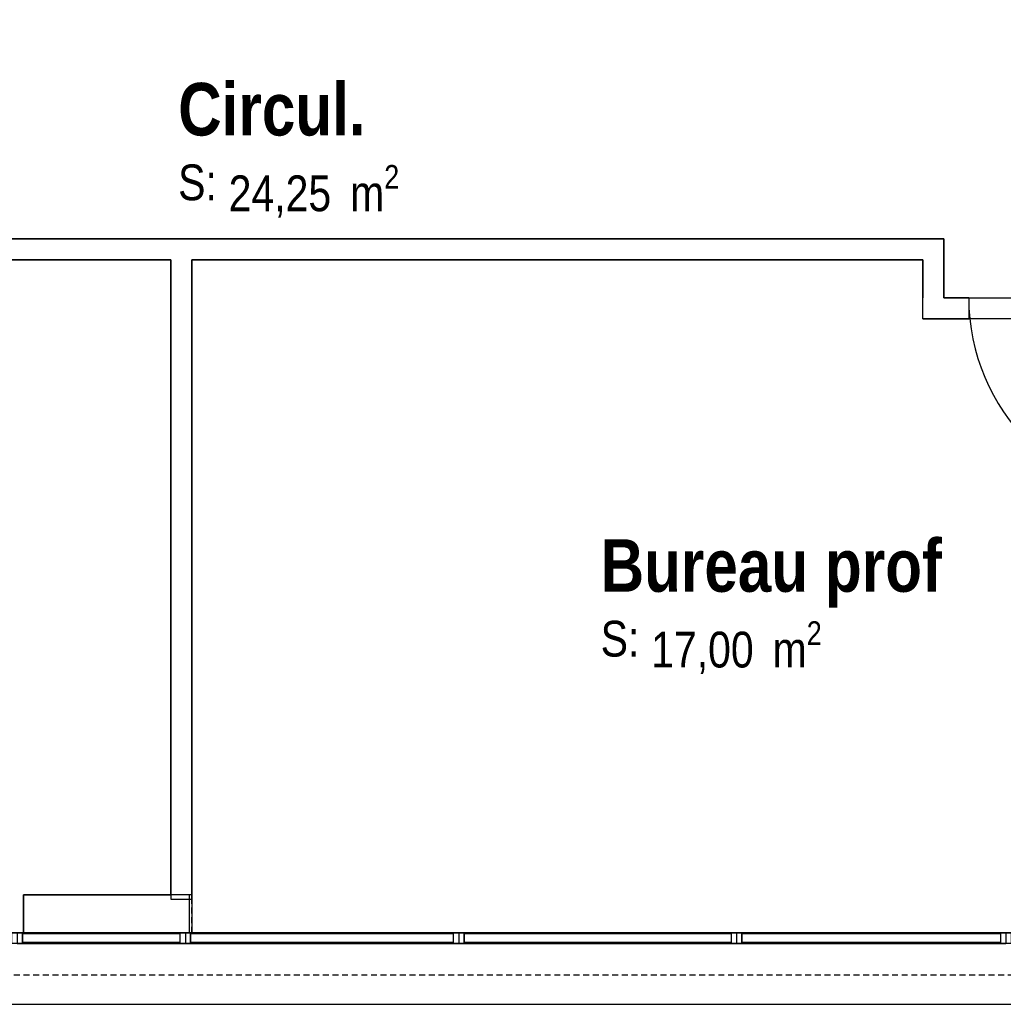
# Model space of a CAD drawing. Extents: x -24342 to 73038, y -9656 to 30949.
# Tile 110 of 170: x 2377 to 2845, y 8566 to 9034. Entities that reach past the tile are written whole.
import ezdxf
from ezdxf.enums import TextEntityAlignment as Align

# ---------------------------------------------------------------- set-up
doc = ezdxf.new("R2010")
doc.units = 0
doc.linetypes.add('21.0032_xref_r+1_02_pro$0$Tirets', pattern=[458.610928, 282.222247, -176.388681])
doc.linetypes.add('ACAD_ISO12W100', pattern=[21, 12, -3, 0, -3, 0, -3])
for name, color, linetype in [('0_XREF', 250, 'Continuous'), ('21.0032_xref_r+1_02_pro$0$A-AREA-____-OTLN.Modèle IFC', 251, 'Continuous'), ('21.0032_xref_r+1_02_pro$0$A-GLAZ-CURT-OTLN.Modèle IFC', 251, 'Continuous'), ('21.0032_xref_r+1_02_pro$0$A-GLAZ-CWMG-OTLN.Modèle IFC', 251, 'Continuous'), ('21.0032_xref_r+1_02_pro$0$A-WALL-____-OTLN.Modèle IFC', 251, 'Continuous'), ('21.0032_xref_r+1_02_pro$0$Marques de Zone ARCHICAD', 251, 'Continuous'), ('21.0032_xref_r+1_02_pro$0$Portes ARCHICAD', 251, 'Continuous')]:
    doc.layers.add(name, color=color, linetype=linetype)
doc.styles.add('21.0032_xref_r+1_02_pro$0$STYLE_GENERE_1', font='ARIALNB.TTF')
doc.styles.add('21.0032_xref_r+1_02_pro$0$STYLE_GENERE_2', font='ARIALN.TTF')

# ---------------------------------------------------------------- blocks, each defined once
blk = doc.blocks.new('21.0032_xref_r+1_02_pro$0$Bureau prof_BUR_3_1', base_point=(27352.6, -12400))
at = {"layer": '21.0032_xref_r+1_02_pro$0$Marques de Zone ARCHICAD', "ltscale": 0.1, "insert": (26773.7, -12518.4), "char_height": 170, "attachment_point": 1, "style": '21.0032_xref_r+1_02_pro$0$STYLE_GENERE_2'}
blk.add_mtext('\\A1;\\pt0,100;17,00{\\H0.66x;\\S^  ;} m{\\H0.66x;\\S2^  ;}', dxfattribs=at)
at = {"layer": '21.0032_xref_r+1_02_pro$0$Marques de Zone ARCHICAD', "ltscale": 0.1}
for tag, height, style, p in [('DUMMY_849', 250, '21.0032_xref_r+1_02_pro$0$STYLE_GENERE_1', (28171.4, -12054.2)), ('ROOM_NAME', 250, '21.0032_xref_r+1_02_pro$0$STYLE_GENERE_1', (26533.7, -12128.1)), ('calculatedAreaCode', 170, '21.0032_xref_r+1_02_pro$0$STYLE_GENERE_2', (26533.7, -12516.1))]:
    blk.add_attdef(tag, text='', height=height, dxfattribs=dict(at, style=style)).set_placement(p, align=Align.TOP_LEFT)
blk = doc.blocks.new('21.0032_xref_r+1_02_pro$0$Circul._COU_37_1', base_point=(25035.1, -10230))
at = {"layer": '21.0032_xref_r+1_02_pro$0$Marques de Zone ARCHICAD', "ltscale": 0.1, "insert": (24765.6, -10348.4), "char_height": 170, "attachment_point": 1, "style": '21.0032_xref_r+1_02_pro$0$STYLE_GENERE_2'}
blk.add_mtext('\\A1;\\pt0,100;24,25{\\H0.66x;\\S^  ;} m{\\H0.66x;\\S2^  ;}', dxfattribs=at)
at = {"layer": '21.0032_xref_r+1_02_pro$0$Marques de Zone ARCHICAD', "ltscale": 0.1}
for tag, height, style, p in [('DUMMY_849', 250, '21.0032_xref_r+1_02_pro$0$STYLE_GENERE_1', (25424.4, -9884.2)), ('ROOM_NAME', 250, '21.0032_xref_r+1_02_pro$0$STYLE_GENERE_1', (24525.6, -9958.1)), ('calculatedAreaCode', 170, '21.0032_xref_r+1_02_pro$0$STYLE_GENERE_2', (24525.6, -10346.1))]:
    blk.add_attdef(tag, text='', height=height, dxfattribs=dict(at, style=style)).set_placement(p, align=Align.TOP_LEFT)
blk = doc.blocks.new('21.0032_xref_r+1_02_pro$0$Porte (Mur) 111[34]_1')
at = {"layer": '21.0032_xref_r+1_02_pro$0$Portes ARCHICAD', "linetype": 'Continuous', "ltscale": 0.1}
blk.add_line((29253.1, -10980.1), (29253.1, -11950.1), dxfattribs=at)
blk.add_arc((29253.1, -10980.1), 970, 180, 270, dxfattribs=at)
blk = doc.blocks.new('21.0032_xref_r+1_02_pro$0$Mur_73_1', base_point=(30190.1, -11030.1))
at = {"layer": '21.0032_xref_r+1_02_pro$0$A-WALL-____-OTLN.Modèle IFC', "linetype": 'Continuous', "ltscale": 0.1}
for p, q in [((28283.1, -10980.1), (28283.1, -11080.1)), ((29253.1, -10980.1), (29253.1, -11080.1))]:
    blk.add_line(p, q, dxfattribs=at)
at = {"layer": '21.0032_xref_r+1_02_pro$0$A-WALL-____-OTLN.Modèle IFC', "linetype": 'Continuous', "ltscale": 0.1, "flags": 128}
for points in [[(28065.1, -11080.1), (28065.1, -10980.1)], [(28283.1, -10980.1), (28165.1, -10980.1)], [(30115.1, -10980.1), (29253.1, -10980.1)], [(28065.1, -11080.1), (28283.1, -11080.1)], [(29253.1, -11080.1), (30115.1, -11080.1)]]:
    blk.add_lwpolyline(points, dxfattribs=at)
at = {"layer": '21.0032_xref_r+1_02_pro$0$Portes ARCHICAD', "linetype": 'Continuous', "ltscale": 0.1}
blk.add_blockref('21.0032_xref_r+1_02_pro$0$Porte (Mur) 111[34]_1', (0, 0), dxfattribs=at)
blk = doc.blocks.new('21.0032_xref_r+1_02_pro$0$Mur_74_1', base_point=(28115.1, -11030.1))
at = {"layer": '21.0032_xref_r+1_02_pro$0$A-WALL-____-OTLN.Modèle IFC', "linetype": 'Continuous', "ltscale": 0.1, "flags": 128}
for points in [[(28165.1, -10700.1), (28065.1, -10700.1)], [(28165.1, -10980.1), (28165.1, -10700.1)], [(28065.1, -10800.1), (28065.1, -10980.1)]]:
    blk.add_lwpolyline(points, dxfattribs=at)
blk = doc.blocks.new('21.0032_xref_r+1_02_pro$0$Mur_75_1', base_point=(28115.1, -10750.1))
at = {"layer": '21.0032_xref_r+1_02_pro$0$A-WALL-____-OTLN.Modèle IFC', "linetype": 'Continuous', "ltscale": 0.1, "flags": 128}
for points in [[(21190.1, -10700.1), (21190.1, -10800.1)], [(28065.1, -10700.1), (21190.1, -10700.1)], [(21290.1, -10800.1), (24490.1, -10800.1)], [(24590.1, -10800.1), (28065.1, -10800.1)]]:
    blk.add_lwpolyline(points, dxfattribs=at)
blk = doc.blocks.new('21.0032_xref_r+1_02_pro$0$Mur_81_1', base_point=(24540.1, -10750.1))
at = {"layer": '21.0032_xref_r+1_02_pro$0$A-WALL-____-OTLN.Modèle IFC', "linetype": 'Continuous', "ltscale": 0.1, "flags": 128}
for points in [[(24490.1, -10800.1), (24490.1, -13840.1)], [(24590.1, -13840.1), (24590.1, -10800.1)], [(24490.1, -13840.1), (24590.1, -13840.1)]]:
    blk.add_lwpolyline(points, dxfattribs=at)
blk = doc.blocks.new('21.0032_xref_r+1_02_pro$0$Mur_137_1', base_point=(23790, -13910))
at = {"layer": '21.0032_xref_r+1_02_pro$0$A-WALL-____-OTLN.Modèle IFC', "linetype": 'Continuous', "ltscale": 0.1, "flags": 128}
for points in [[(24580, -13820), (23790, -13820)], [(23790, -13820), (23790, -14000)], [(24580, -14000), (24580, -13820)], [(23790, -14000), (24580, -14000)]]:
    blk.add_lwpolyline(points, dxfattribs=at)
blk = doc.blocks.new('21.0032_xref_r+1_02_pro$0$Mur_160_1', base_point=(16270, -14170))
at = {"layer": '21.0032_xref_r+1_02_pro$0$A-WALL-____-OTLN.Modèle IFC', "linetype": 'Continuous', "ltscale": 0.1, "flags": 128}
for points in [[(33830.256086, -14000), (16270, -14000)], [(16270, -14340), (33830.256086, -14340)]]:
    blk.add_lwpolyline(points, dxfattribs=at)
blk = doc.blocks.new('21.0032_xref_r+1_02_pro$0$Mur_184_1', base_point=(23790, -13910))
at = {"layer": '21.0032_xref_r+1_02_pro$0$A-WALL-____-OTLN.Modèle IFC', "linetype": '21.0032_xref_r+1_02_pro$0$Tirets', "ltscale": 0.1, "flags": 128}
for points in [[(24590, -13820), (23790, -13820)], [(23790, -13820), (23790, -14000)], [(24590, -14000), (24590, -13820)], [(23790, -14000), (24590, -14000)]]:
    blk.add_lwpolyline(points, dxfattribs=at)
blk = doc.blocks.new('21.0032_xref_r+1_02_pro$0$Mur_192_1', base_point=(16270, -14100))
at = {"layer": '21.0032_xref_r+1_02_pro$0$A-WALL-____-OTLN.Modèle IFC', "linetype": '21.0032_xref_r+1_02_pro$0$Tirets', "ltscale": 0.1, "flags": 128}
for points in [[(33830.256086, -14000), (16270, -14000)], [(16270, -14200), (33830.256086, -14200)]]:
    blk.add_lwpolyline(points, dxfattribs=at)
blk = doc.blocks.new('21.0032_xref_r+1_02_pro$0$IFC Extruded[207]_1', base_point=(27820, -14000.1))
at = {"layer": '21.0032_xref_r+1_02_pro$0$A-GLAZ-CURT-OTLN.Modèle IFC', "linetype": 'Continuous', "ltscale": 0.1}
for p, q in [((27205, -14005.1), (27205, -14045.1)), ((28435, -14005.1), (27205, -14005.1)), ((27205, -14045.1), (28435, -14045.1)), ((28435, -14045.1), (28435, -14005.1))]:
    blk.add_line(p, q, dxfattribs=at)
blk = doc.blocks.new('21.0032_xref_r+1_02_pro$0$IFC Extruded[208]_1', base_point=(26520, -14000.1))
at = {"layer": '21.0032_xref_r+1_02_pro$0$A-GLAZ-CURT-OTLN.Modèle IFC', "linetype": 'Continuous', "ltscale": 0.1}
for p, q in [((25885, -14005.1), (25885, -14045.1)), ((27155, -14005.1), (25885, -14005.1)), ((25885, -14045.1), (27155, -14045.1)), ((27155, -14045.1), (27155, -14005.1))]:
    blk.add_line(p, q, dxfattribs=at)
blk = doc.blocks.new('21.0032_xref_r+1_02_pro$0$IFC Extruded[209]_1', base_point=(25210, -14000.1))
at = {"layer": '21.0032_xref_r+1_02_pro$0$A-GLAZ-CURT-OTLN.Modèle IFC', "linetype": 'Continuous', "ltscale": 0.1}
for p, q in [((24585, -14005.1), (24585, -14045.1)), ((25835, -14005.1), (24585, -14005.1)), ((24585, -14045.1), (25835, -14045.1)), ((25835, -14045.1), (25835, -14005.1))]:
    blk.add_line(p, q, dxfattribs=at)
blk = doc.blocks.new('21.0032_xref_r+1_02_pro$0$IFC Extruded[210]_1', base_point=(24160, -14000.1))
at = {"layer": '21.0032_xref_r+1_02_pro$0$A-GLAZ-CURT-OTLN.Modèle IFC', "linetype": 'Continuous', "ltscale": 0.1}
for p, q in [((23785, -14005.1), (23785, -14045.1)), ((24535, -14005.1), (23785, -14005.1)), ((23785, -14045.1), (24535, -14045.1)), ((24535, -14045.1), (24535, -14005.1))]:
    blk.add_line(p, q, dxfattribs=at)
blk = doc.blocks.new('21.0032_xref_r+1_02_pro$0$IFC Extruded[223]_1', base_point=(27820, -14000.1))
at = {"layer": '21.0032_xref_r+1_02_pro$0$A-GLAZ-CURT-OTLN.Modèle IFC', "linetype": 'Continuous', "ltscale": 0.1}
for p, q in [((27205, -14005.1), (27205, -14045.1)), ((28435, -14005.1), (27205, -14005.1)), ((27205, -14045.1), (28435, -14045.1)), ((28435, -14045.1), (28435, -14005.1))]:
    blk.add_line(p, q, dxfattribs=at)
blk = doc.blocks.new('21.0032_xref_r+1_02_pro$0$IFC Extruded[224]_1', base_point=(26520, -14000.1))
at = {"layer": '21.0032_xref_r+1_02_pro$0$A-GLAZ-CURT-OTLN.Modèle IFC', "linetype": 'Continuous', "ltscale": 0.1}
for p, q in [((25885, -14005.1), (25885, -14045.1)), ((27155, -14005.1), (25885, -14005.1)), ((25885, -14045.1), (27155, -14045.1)), ((27155, -14045.1), (27155, -14005.1))]:
    blk.add_line(p, q, dxfattribs=at)
blk = doc.blocks.new('21.0032_xref_r+1_02_pro$0$IFC Extruded[225]_1', base_point=(25210, -14000.1))
at = {"layer": '21.0032_xref_r+1_02_pro$0$A-GLAZ-CURT-OTLN.Modèle IFC', "linetype": 'Continuous', "ltscale": 0.1}
for p, q in [((24585, -14005.1), (24585, -14045.1)), ((25835, -14005.1), (24585, -14005.1)), ((24585, -14045.1), (25835, -14045.1)), ((25835, -14045.1), (25835, -14005.1))]:
    blk.add_line(p, q, dxfattribs=at)
blk = doc.blocks.new('21.0032_xref_r+1_02_pro$0$IFC Extruded[226]_1', base_point=(24160, -14000.1))
at = {"layer": '21.0032_xref_r+1_02_pro$0$A-GLAZ-CURT-OTLN.Modèle IFC', "linetype": 'Continuous', "ltscale": 0.1}
for p, q in [((23785, -14005.1), (23785, -14045.1)), ((24535, -14005.1), (23785, -14005.1)), ((23785, -14045.1), (24535, -14045.1)), ((24535, -14045.1), (24535, -14005.1))]:
    blk.add_line(p, q, dxfattribs=at)
blk = doc.blocks.new('21.0032_xref_r+1_02_pro$0$IFC Extruded[239]_1', base_point=(27820, -14000.1))
at = {"layer": '21.0032_xref_r+1_02_pro$0$A-GLAZ-CURT-OTLN.Modèle IFC', "linetype": 'Continuous', "ltscale": 0.1}
for p, q in [((27205, -14005.1), (27205, -14045.1)), ((28435, -14005.1), (27205, -14005.1)), ((27205, -14045.1), (28435, -14045.1)), ((28435, -14045.1), (28435, -14005.1))]:
    blk.add_line(p, q, dxfattribs=at)
blk = doc.blocks.new('21.0032_xref_r+1_02_pro$0$IFC Extruded[240]_1', base_point=(26520, -14000.1))
at = {"layer": '21.0032_xref_r+1_02_pro$0$A-GLAZ-CURT-OTLN.Modèle IFC', "linetype": 'Continuous', "ltscale": 0.1}
for p, q in [((25885, -14005.1), (25885, -14045.1)), ((27155, -14005.1), (25885, -14005.1)), ((25885, -14045.1), (27155, -14045.1)), ((27155, -14045.1), (27155, -14005.1))]:
    blk.add_line(p, q, dxfattribs=at)
blk = doc.blocks.new('21.0032_xref_r+1_02_pro$0$IFC Extruded[241]_1', base_point=(25210, -14000.1))
at = {"layer": '21.0032_xref_r+1_02_pro$0$A-GLAZ-CURT-OTLN.Modèle IFC', "linetype": 'Continuous', "ltscale": 0.1}
for p, q in [((24585, -14005.1), (24585, -14045.1)), ((25835, -14005.1), (24585, -14005.1)), ((24585, -14045.1), (25835, -14045.1)), ((25835, -14045.1), (25835, -14005.1))]:
    blk.add_line(p, q, dxfattribs=at)
blk = doc.blocks.new('21.0032_xref_r+1_02_pro$0$IFC Extruded[242]_1', base_point=(24160, -14000.1))
at = {"layer": '21.0032_xref_r+1_02_pro$0$A-GLAZ-CURT-OTLN.Modèle IFC', "linetype": 'Continuous', "ltscale": 0.1}
for p, q in [((23785, -14005.1), (23785, -14045.1)), ((24535, -14005.1), (23785, -14005.1)), ((23785, -14045.1), (24535, -14045.1)), ((24535, -14045.1), (24535, -14005.1))]:
    blk.add_line(p, q, dxfattribs=at)
blk = doc.blocks.new('21.0032_xref_r+1_02_pro$0$IFC Extruded[254]_1', base_point=(27205, -14000.1))
at = {"layer": '21.0032_xref_r+1_02_pro$0$A-GLAZ-CWMG-OTLN.Modèle IFC', "linetype": 'Continuous', "ltscale": 0.1}
for p, q in [((27205, -14050.1), (27205, -14000.1)), ((28435, -14000.1), (27205, -14000.1)), ((28435, -14050.1), (28435, -14000.1)), ((28435, -14050.1), (27205, -14050.1))]:
    blk.add_line(p, q, dxfattribs=at)
blk = doc.blocks.new('21.0032_xref_r+1_02_pro$0$IFC Extruded[255]_1', base_point=(25885, -14000.1))
at = {"layer": '21.0032_xref_r+1_02_pro$0$A-GLAZ-CWMG-OTLN.Modèle IFC', "linetype": 'Continuous', "ltscale": 0.1}
for p, q in [((25885, -14050.1), (25885, -14000.1)), ((27155, -14000.1), (25885, -14000.1)), ((27155, -14050.1), (27155, -14000.1)), ((27155, -14050.1), (25885, -14050.1))]:
    blk.add_line(p, q, dxfattribs=at)
blk = doc.blocks.new('21.0032_xref_r+1_02_pro$0$IFC Extruded[256]_1', base_point=(24585, -14000.1))
at = {"layer": '21.0032_xref_r+1_02_pro$0$A-GLAZ-CWMG-OTLN.Modèle IFC', "linetype": 'Continuous', "ltscale": 0.1}
for p, q in [((24585, -14050.1), (24585, -14000.1)), ((25835, -14000.1), (24585, -14000.1)), ((25835, -14050.1), (25835, -14000.1)), ((25835, -14050.1), (24585, -14050.1))]:
    blk.add_line(p, q, dxfattribs=at)
blk = doc.blocks.new('21.0032_xref_r+1_02_pro$0$IFC Extruded[257]_1', base_point=(23785, -14000.1))
at = {"layer": '21.0032_xref_r+1_02_pro$0$A-GLAZ-CWMG-OTLN.Modèle IFC', "linetype": 'Continuous', "ltscale": 0.1}
for p, q in [((23785, -14050.1), (23785, -14000.1)), ((24535, -14000.1), (23785, -14000.1)), ((24535, -14050.1), (24535, -14000.1)), ((24535, -14050.1), (23785, -14050.1))]:
    blk.add_line(p, q, dxfattribs=at)
blk = doc.blocks.new('21.0032_xref_r+1_02_pro$0$IFC Extruded[270]_1', base_point=(28460, -14000.1))
at = {"layer": '21.0032_xref_r+1_02_pro$0$A-GLAZ-CWMG-OTLN.Modèle IFC', "linetype": 'Continuous', "ltscale": 0.1}
for p, q in [((27180, -14000.1), (27180, -14050.1)), ((27180, -14000.1), (28460, -14000.1)), ((28460, -14000.1), (28460, -14050.1)), ((27180, -14050.1), (28460, -14050.1))]:
    blk.add_line(p, q, dxfattribs=at)
blk = doc.blocks.new('21.0032_xref_r+1_02_pro$0$IFC Extruded[271]_1', base_point=(27180, -14000.1))
at = {"layer": '21.0032_xref_r+1_02_pro$0$A-GLAZ-CWMG-OTLN.Modèle IFC', "linetype": 'Continuous', "ltscale": 0.1}
for p, q in [((25860, -14000.1), (25860, -14050.1)), ((25860, -14000.1), (27180, -14000.1)), ((27180, -14000.1), (27180, -14050.1)), ((25860, -14050.1), (27180, -14050.1))]:
    blk.add_line(p, q, dxfattribs=at)
blk = doc.blocks.new('21.0032_xref_r+1_02_pro$0$IFC Extruded[272]_1', base_point=(25860, -14000.1))
at = {"layer": '21.0032_xref_r+1_02_pro$0$A-GLAZ-CWMG-OTLN.Modèle IFC', "linetype": 'Continuous', "ltscale": 0.1}
for p, q in [((24560, -14000.1), (24560, -14050.1)), ((24560, -14000.1), (25860, -14000.1)), ((25860, -14000.1), (25860, -14050.1)), ((24560, -14050.1), (25860, -14050.1))]:
    blk.add_line(p, q, dxfattribs=at)
blk = doc.blocks.new('21.0032_xref_r+1_02_pro$0$IFC Extruded[273]_1', base_point=(24560, -14000.1))
at = {"layer": '21.0032_xref_r+1_02_pro$0$A-GLAZ-CWMG-OTLN.Modèle IFC', "linetype": 'Continuous', "ltscale": 0.1}
for p, q in [((23760, -14000.1), (23760, -14050.1)), ((23760, -14000.1), (24560, -14000.1)), ((24560, -14000.1), (24560, -14050.1)), ((23760, -14050.1), (24560, -14050.1))]:
    blk.add_line(p, q, dxfattribs=at)
blk = doc.blocks.new('21.0032_xref_r+1_02_pro$0$IFC Extruded[296]_1', base_point=(28460, -14000.1))
at = {"layer": '21.0032_xref_r+1_02_pro$0$A-GLAZ-CWMG-OTLN.Modèle IFC', "linetype": 'Continuous', "ltscale": 0.1}
for p, q in [((28435, -14050.1), (28435, -14000.1)), ((28435, -14000.1), (28485, -14000.1)), ((28485, -14000.1), (28485, -14050.1)), ((28485, -14050.1), (28435, -14050.1))]:
    blk.add_line(p, q, dxfattribs=at)
blk = doc.blocks.new('21.0032_xref_r+1_02_pro$0$IFC Extruded[297]_1', base_point=(28460, -14000.1))
at = {"layer": '21.0032_xref_r+1_02_pro$0$A-GLAZ-CWMG-OTLN.Modèle IFC', "linetype": 'Continuous', "ltscale": 0.1}
for p, q in [((28435, -14050.1), (28435, -14000.1)), ((28435, -14000.1), (28485, -14000.1)), ((28485, -14000.1), (28485, -14050.1)), ((28485, -14050.1), (28435, -14050.1))]:
    blk.add_line(p, q, dxfattribs=at)
blk = doc.blocks.new('21.0032_xref_r+1_02_pro$0$IFC Extruded[298]_1', base_point=(27180, -14000.1))
at = {"layer": '21.0032_xref_r+1_02_pro$0$A-GLAZ-CWMG-OTLN.Modèle IFC', "linetype": 'Continuous', "ltscale": 0.1}
for p, q in [((27155, -14050.1), (27155, -14000.1)), ((27155, -14000.1), (27205, -14000.1)), ((27205, -14000.1), (27205, -14050.1)), ((27205, -14050.1), (27155, -14050.1))]:
    blk.add_line(p, q, dxfattribs=at)
blk = doc.blocks.new('21.0032_xref_r+1_02_pro$0$IFC Extruded[299]_1', base_point=(27180, -14000.1))
at = {"layer": '21.0032_xref_r+1_02_pro$0$A-GLAZ-CWMG-OTLN.Modèle IFC', "linetype": 'Continuous', "ltscale": 0.1}
for p, q in [((27155, -14050.1), (27155, -14000.1)), ((27155, -14000.1), (27205, -14000.1)), ((27205, -14000.1), (27205, -14050.1)), ((27205, -14050.1), (27155, -14050.1))]:
    blk.add_line(p, q, dxfattribs=at)
blk = doc.blocks.new('21.0032_xref_r+1_02_pro$0$IFC Extruded[300]_1', base_point=(25860, -14000.1))
at = {"layer": '21.0032_xref_r+1_02_pro$0$A-GLAZ-CWMG-OTLN.Modèle IFC', "linetype": 'Continuous', "ltscale": 0.1}
for p, q in [((25835, -14050.1), (25835, -14000.1)), ((25835, -14000.1), (25885, -14000.1)), ((25885, -14000.1), (25885, -14050.1)), ((25885, -14050.1), (25835, -14050.1))]:
    blk.add_line(p, q, dxfattribs=at)
blk = doc.blocks.new('21.0032_xref_r+1_02_pro$0$IFC Extruded[301]_1', base_point=(25860, -14000.1))
at = {"layer": '21.0032_xref_r+1_02_pro$0$A-GLAZ-CWMG-OTLN.Modèle IFC', "linetype": 'Continuous', "ltscale": 0.1}
for p, q in [((25835, -14050.1), (25835, -14000.1)), ((25835, -14000.1), (25885, -14000.1)), ((25885, -14000.1), (25885, -14050.1)), ((25885, -14050.1), (25835, -14050.1))]:
    blk.add_line(p, q, dxfattribs=at)
blk = doc.blocks.new('21.0032_xref_r+1_02_pro$0$IFC Extruded[302]_1', base_point=(24560, -14000.1))
at = {"layer": '21.0032_xref_r+1_02_pro$0$A-GLAZ-CWMG-OTLN.Modèle IFC', "linetype": 'Continuous', "ltscale": 0.1}
for p, q in [((24535, -14050.1), (24535, -14000.1)), ((24535, -14000.1), (24585, -14000.1)), ((24585, -14000.1), (24585, -14050.1)), ((24585, -14050.1), (24535, -14050.1))]:
    blk.add_line(p, q, dxfattribs=at)
blk = doc.blocks.new('21.0032_xref_r+1_02_pro$0$IFC Extruded[303]_1', base_point=(24560, -14000.1))
at = {"layer": '21.0032_xref_r+1_02_pro$0$A-GLAZ-CWMG-OTLN.Modèle IFC', "linetype": 'Continuous', "ltscale": 0.1}
for p, q in [((24535, -14050.1), (24535, -14000.1)), ((24535, -14000.1), (24585, -14000.1)), ((24585, -14000.1), (24585, -14050.1)), ((24585, -14050.1), (24535, -14050.1))]:
    blk.add_line(p, q, dxfattribs=at)
blk = doc.blocks.new('21.0032_xref_r+1_02_pro$0$IFC Extruded[304]_1', base_point=(23760, -14000.1))
at = {"layer": '21.0032_xref_r+1_02_pro$0$A-GLAZ-CWMG-OTLN.Modèle IFC', "linetype": 'Continuous', "ltscale": 0.1}
for p, q in [((23735, -14050.1), (23735, -14000.1)), ((23735, -14000.1), (23785, -14000.1)), ((23785, -14000.1), (23785, -14050.1)), ((23785, -14050.1), (23735, -14050.1))]:
    blk.add_line(p, q, dxfattribs=at)
blk = doc.blocks.new('21.0032_xref_r+1_02_pro$0$IFC Extruded[305]_1', base_point=(23760, -14000.1))
at = {"layer": '21.0032_xref_r+1_02_pro$0$A-GLAZ-CWMG-OTLN.Modèle IFC', "linetype": 'Continuous', "ltscale": 0.1}
for p, q in [((23735, -14050.1), (23735, -14000.1)), ((23735, -14000.1), (23785, -14000.1)), ((23785, -14000.1), (23785, -14050.1)), ((23785, -14050.1), (23735, -14050.1))]:
    blk.add_line(p, q, dxfattribs=at)
blk = doc.blocks.new('21.0032_xref_r+1_02_pro$0$IFC Extruded[322]_1', base_point=(28460, -14000.1))
at = {"layer": '21.0032_xref_r+1_02_pro$0$A-GLAZ-CWMG-OTLN.Modèle IFC', "linetype": 'Continuous', "ltscale": 0.1}
for p, q in [((28435, -14050.1), (28435, -14000.1)), ((28435, -14000.1), (28485, -14000.1)), ((28485, -14000.1), (28485, -14050.1)), ((28485, -14050.1), (28435, -14050.1))]:
    blk.add_line(p, q, dxfattribs=at)
blk = doc.blocks.new('21.0032_xref_r+1_02_pro$0$IFC Extruded[323]_1', base_point=(27180, -14000.1))
at = {"layer": '21.0032_xref_r+1_02_pro$0$A-GLAZ-CWMG-OTLN.Modèle IFC', "linetype": 'Continuous', "ltscale": 0.1}
for p, q in [((27155, -14050.1), (27155, -14000.1)), ((27155, -14000.1), (27205, -14000.1)), ((27205, -14000.1), (27205, -14050.1)), ((27205, -14050.1), (27155, -14050.1))]:
    blk.add_line(p, q, dxfattribs=at)
blk = doc.blocks.new('21.0032_xref_r+1_02_pro$0$IFC Extruded[324]_1', base_point=(25860, -14000.1))
at = {"layer": '21.0032_xref_r+1_02_pro$0$A-GLAZ-CWMG-OTLN.Modèle IFC', "linetype": 'Continuous', "ltscale": 0.1}
for p, q in [((25835, -14050.1), (25835, -14000.1)), ((25835, -14000.1), (25885, -14000.1)), ((25885, -14000.1), (25885, -14050.1)), ((25885, -14050.1), (25835, -14050.1))]:
    blk.add_line(p, q, dxfattribs=at)
blk = doc.blocks.new('21.0032_xref_r+1_02_pro$0$IFC Extruded[325]_1', base_point=(24560, -14000.1))
at = {"layer": '21.0032_xref_r+1_02_pro$0$A-GLAZ-CWMG-OTLN.Modèle IFC', "linetype": 'Continuous', "ltscale": 0.1}
for p, q in [((24535, -14050.1), (24535, -14000.1)), ((24535, -14000.1), (24585, -14000.1)), ((24585, -14000.1), (24585, -14050.1)), ((24585, -14050.1), (24535, -14050.1))]:
    blk.add_line(p, q, dxfattribs=at)
blk = doc.blocks.new('21.0032_xref_r+1_02_pro$0$IFC Extruded[326]_1', base_point=(23760, -14000.1))
at = {"layer": '21.0032_xref_r+1_02_pro$0$A-GLAZ-CWMG-OTLN.Modèle IFC', "linetype": 'Continuous', "ltscale": 0.1}
for p, q in [((23735, -14050.1), (23735, -14000.1)), ((23735, -14000.1), (23785, -14000.1)), ((23785, -14000.1), (23785, -14050.1)), ((23785, -14050.1), (23735, -14050.1))]:
    blk.add_line(p, q, dxfattribs=at)
blk = doc.blocks.new('21.0032_xref_r+1_02_pro$0$IFC Extruded[337]_1', base_point=(27205, -14000.1))
at = {"layer": '21.0032_xref_r+1_02_pro$0$A-GLAZ-CWMG-OTLN.Modèle IFC', "linetype": 'Continuous', "ltscale": 0.1}
for p, q in [((27205, -14050.1), (27205, -14000.1)), ((28435, -14000.1), (27205, -14000.1)), ((28435, -14050.1), (28435, -14000.1)), ((28435, -14050.1), (27205, -14050.1))]:
    blk.add_line(p, q, dxfattribs=at)
blk = doc.blocks.new('21.0032_xref_r+1_02_pro$0$IFC Extruded[338]_1', base_point=(25885, -14000.1))
at = {"layer": '21.0032_xref_r+1_02_pro$0$A-GLAZ-CWMG-OTLN.Modèle IFC', "linetype": 'Continuous', "ltscale": 0.1}
for p, q in [((25885, -14050.1), (25885, -14000.1)), ((27155, -14000.1), (25885, -14000.1)), ((27155, -14050.1), (27155, -14000.1)), ((27155, -14050.1), (25885, -14050.1))]:
    blk.add_line(p, q, dxfattribs=at)
blk = doc.blocks.new('21.0032_xref_r+1_02_pro$0$IFC Extruded[339]_1', base_point=(24585, -14000.1))
at = {"layer": '21.0032_xref_r+1_02_pro$0$A-GLAZ-CWMG-OTLN.Modèle IFC', "linetype": 'Continuous', "ltscale": 0.1}
for p, q in [((24585, -14050.1), (24585, -14000.1)), ((25835, -14000.1), (24585, -14000.1)), ((25835, -14050.1), (25835, -14000.1)), ((25835, -14050.1), (24585, -14050.1))]:
    blk.add_line(p, q, dxfattribs=at)
blk = doc.blocks.new('21.0032_xref_r+1_02_pro$0$IFC Extruded[340]_1', base_point=(23785, -14000.1))
at = {"layer": '21.0032_xref_r+1_02_pro$0$A-GLAZ-CWMG-OTLN.Modèle IFC', "linetype": 'Continuous', "ltscale": 0.1}
for p, q in [((23785, -14050.1), (23785, -14000.1)), ((24535, -14000.1), (23785, -14000.1)), ((24535, -14050.1), (24535, -14000.1)), ((24535, -14050.1), (23785, -14050.1))]:
    blk.add_line(p, q, dxfattribs=at)
blk = doc.blocks.new('21.0032_xref_r+1_02_pro')
at = {"layer": '21.0032_xref_r+1_02_pro$0$A-AREA-____-OTLN.Modèle IFC', "linetype": 'Continuous', "ltscale": 0.1, "flags": 128}
for points in [[(3037.51, -948), (3017.5, -948), (1819.01, -948), (1576, -948), (1576, -1061.84), (1576, -1070.01), (1859.01, -1070.01), (1859.01, -1098.01), (1989.01, -1098.01), (2119.01, -1098.01), (2119.01, -1070.01), (2454.01, -1070.01), (2816.51, -1070.01), (2816.51, -1098.01), (3019.01, -1098.01), (3028.51, -1098.01), (3036.01, -1098.01), (3173.51, -1098.01), (3173.51, -1070.01), (3431.03, -1070.01), (3431.03, -948)], [(2449.01, -1080.01), (2129.01, -1080.01), (2129.01, -1108.01), (1994.01, -1108.01), (1994.01, -1400), (2379, -1400), (2379, -1382), (2449.01, -1382)], [(3011.51, -1108.01), (2806.51, -1108.01), (2806.51, -1080.01), (2459.01, -1080.01), (2459.01, -1381.84), (2459.01, -1400), (2979, -1400), (2979, -1382), (3011.51, -1382)]]:
    blk.add_lwpolyline(points, close=True, dxfattribs=at)
at = {"layer": '21.0032_xref_r+1_02_pro$0$A-AREA-____-OTLN.Modèle IFC', "linetype": 'Continuous', "ltscale": 0.1, "xscale": 0.1, "yscale": 0.1, "zscale": 0.1}
for name, p, values in [('21.0032_xref_r+1_02_pro$0$Circul._COU_37_1', (2503.51, -1023), {'ROOM_NAME': 'Circul.', 'calculatedAreaCode': 'S: '}), ('21.0032_xref_r+1_02_pro$0$Bureau prof_BUR_3_1', (2735.26, -1240), {'ROOM_NAME': 'Bureau prof', 'calculatedAreaCode': 'S: '})]:
    blk.add_blockref(name, p, dxfattribs=at).add_auto_attribs(values)
at = {"layer": '21.0032_xref_r+1_02_pro$0$A-GLAZ-CURT-OTLN.Modèle IFC', "linetype": 'Continuous', "ltscale": 0.1, "xscale": 0.1, "yscale": 0.1, "zscale": 0.1}
for name, p in [('21.0032_xref_r+1_02_pro$0$IFC Extruded[210]_1', (2416, -1400.01)), ('21.0032_xref_r+1_02_pro$0$IFC Extruded[226]_1', (2416, -1400.01)), ('21.0032_xref_r+1_02_pro$0$IFC Extruded[242]_1', (2416, -1400.01)), ('21.0032_xref_r+1_02_pro$0$IFC Extruded[209]_1', (2521, -1400.01)), ('21.0032_xref_r+1_02_pro$0$IFC Extruded[225]_1', (2521, -1400.01)), ('21.0032_xref_r+1_02_pro$0$IFC Extruded[241]_1', (2521, -1400.01)), ('21.0032_xref_r+1_02_pro$0$IFC Extruded[208]_1', (2652, -1400.01)), ('21.0032_xref_r+1_02_pro$0$IFC Extruded[224]_1', (2652, -1400.01)), ('21.0032_xref_r+1_02_pro$0$IFC Extruded[240]_1', (2652, -1400.01)), ('21.0032_xref_r+1_02_pro$0$IFC Extruded[207]_1', (2782, -1400.01)), ('21.0032_xref_r+1_02_pro$0$IFC Extruded[223]_1', (2782, -1400.01)), ('21.0032_xref_r+1_02_pro$0$IFC Extruded[239]_1', (2782, -1400.01))]:
    blk.add_blockref(name, p, dxfattribs=at)
at = {"layer": '21.0032_xref_r+1_02_pro$0$A-GLAZ-CWMG-OTLN.Modèle IFC', "linetype": 'Continuous', "ltscale": 0.1, "xscale": 0.1, "yscale": 0.1, "zscale": 0.1}
for name, p in [('21.0032_xref_r+1_02_pro$0$IFC Extruded[304]_1', (2376, -1400.01)), ('21.0032_xref_r+1_02_pro$0$IFC Extruded[305]_1', (2376, -1400.01)), ('21.0032_xref_r+1_02_pro$0$IFC Extruded[326]_1', (2376, -1400.01)), ('21.0032_xref_r+1_02_pro$0$IFC Extruded[273]_1', (2456, -1400.01)), ('21.0032_xref_r+1_02_pro$0$IFC Extruded[257]_1', (2378.5, -1400.01)), ('21.0032_xref_r+1_02_pro$0$IFC Extruded[340]_1', (2378.5, -1400.01)), ('21.0032_xref_r+1_02_pro$0$IFC Extruded[302]_1', (2456, -1400.01)), ('21.0032_xref_r+1_02_pro$0$IFC Extruded[303]_1', (2456, -1400.01)), ('21.0032_xref_r+1_02_pro$0$IFC Extruded[325]_1', (2456, -1400.01)), ('21.0032_xref_r+1_02_pro$0$IFC Extruded[272]_1', (2586, -1400.01)), ('21.0032_xref_r+1_02_pro$0$IFC Extruded[256]_1', (2458.5, -1400.01)), ('21.0032_xref_r+1_02_pro$0$IFC Extruded[339]_1', (2458.5, -1400.01)), ('21.0032_xref_r+1_02_pro$0$IFC Extruded[300]_1', (2586, -1400.01)), ('21.0032_xref_r+1_02_pro$0$IFC Extruded[301]_1', (2586, -1400.01)), ('21.0032_xref_r+1_02_pro$0$IFC Extruded[324]_1', (2586, -1400.01)), ('21.0032_xref_r+1_02_pro$0$IFC Extruded[271]_1', (2718, -1400.01)), ('21.0032_xref_r+1_02_pro$0$IFC Extruded[255]_1', (2588.5, -1400.01)), ('21.0032_xref_r+1_02_pro$0$IFC Extruded[338]_1', (2588.5, -1400.01)), ('21.0032_xref_r+1_02_pro$0$IFC Extruded[298]_1', (2718, -1400.01)), ('21.0032_xref_r+1_02_pro$0$IFC Extruded[299]_1', (2718, -1400.01)), ('21.0032_xref_r+1_02_pro$0$IFC Extruded[323]_1', (2718, -1400.01)), ('21.0032_xref_r+1_02_pro$0$IFC Extruded[270]_1', (2846, -1400.01)), ('21.0032_xref_r+1_02_pro$0$IFC Extruded[254]_1', (2720.5, -1400.01)), ('21.0032_xref_r+1_02_pro$0$IFC Extruded[337]_1', (2720.5, -1400.01)), ('21.0032_xref_r+1_02_pro$0$IFC Extruded[296]_1', (2846, -1400.01)), ('21.0032_xref_r+1_02_pro$0$IFC Extruded[297]_1', (2846, -1400.01)), ('21.0032_xref_r+1_02_pro$0$IFC Extruded[322]_1', (2846, -1400.01))]:
    blk.add_blockref(name, p, dxfattribs=at)
at = {"layer": '21.0032_xref_r+1_02_pro$0$A-WALL-____-OTLN.Modèle IFC', "ltscale": 0.1, "xscale": 0.1, "yscale": 0.1, "zscale": 0.1}
for name, p in [('21.0032_xref_r+1_02_pro$0$Mur_75_1', (2811.51, -1075.01)), ('21.0032_xref_r+1_02_pro$0$Mur_74_1', (2811.51, -1103.01)), ('21.0032_xref_r+1_02_pro$0$Mur_81_1', (2454.01, -1075.01)), ('21.0032_xref_r+1_02_pro$0$Mur_73_1', (3019.01, -1103.01)), ('21.0032_xref_r+1_02_pro$0$Mur_137_1', (2379, -1391)), ('21.0032_xref_r+1_02_pro$0$Mur_184_1', (2379, -1391)), ('21.0032_xref_r+1_02_pro$0$Mur_160_1', (1627, -1417)), ('21.0032_xref_r+1_02_pro$0$Mur_192_1', (1627, -1410))]:
    blk.add_blockref(name, p, dxfattribs=at)

msp = doc.modelspace()

# ---------------------------------------------------------------- block references
at = {"layer": '0_XREF', "linetype": 'ACAD_ISO12W100'}
msp.add_blockref('21.0032_xref_r+1_02_pro', (0, 10000), dxfattribs=at)

doc.saveas('drawing.dxf')
